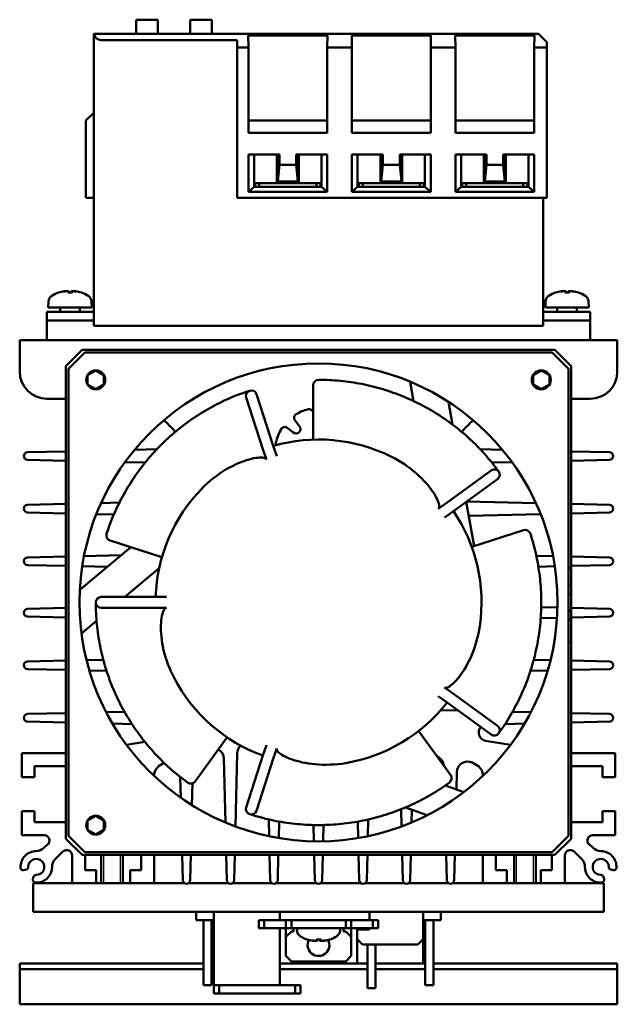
# Model space of a CAD drawing. Header units: millimetres. Extents: x 82 to 564, y 26 to 400.
# Tile 4 of 11: x 82 to 192, y 204 to 385. Entities that reach past the tile are written whole.
import ezdxf

# ---------------------------------------------------------------- set-up
doc = ezdxf.new("R2010")
doc.units = ezdxf.units.MM
doc.layers.add('Arêtes visibles(ISO)', color=7, linetype='Continuous', lineweight=50)
doc.layers.add('Filetages(ISO)', color=3, linetype='Continuous', lineweight=25)

msp = doc.modelspace()

# ---------------------------------------------------------------- linework, layer by layer
at = {"layer": 'Arêtes visibles(ISO)'}
for p, q in [((103.94, 385.32), (107.94, 385.32)), ((103.94, 382.72), (103.94, 385.32)), ((107.94, 382.72), (107.94, 385.32)), ((113.85, 385.32), (117.85, 385.32)), ((113.85, 382.72), (113.85, 385.32)), ((117.85, 382.72), (117.85, 385.32)), ((96.16, 382.72), (96.15, 382.72)), ((96.15, 328.97), (96.15, 382.72)), ((177.97, 382.72), (96.16, 382.72)), ((179.5, 381.19), (177.97, 382.72)), ((122.5, 381.57), (97.45, 381.57)), ((122.5, 380.19), (122.5, 381.57)), ((139.14, 382.44), (124.56, 382.44)), ((124.56, 382.44), (124.59, 380.19)), ((139.1, 380.19), (139.14, 382.44)), ((158.19, 382.44), (143.61, 382.44)), ((143.61, 382.44), (143.64, 380.19)), ((158.15, 380.19), (158.19, 382.44)), ((177.24, 382.44), (162.66, 382.44)), ((162.66, 382.44), (162.69, 380.19)), ((177.2, 380.19), (177.24, 382.44)), ((179.5, 381.19), (179.5, 380.19)), ((122.5, 352.52), (122.5, 380.19)), ((124.32, 380.19), (122.5, 380.19)), ((124.59, 380.19), (124.32, 380.19)), ((124.59, 364.48), (124.59, 380.19)), ((139.37, 380.19), (139.1, 380.19)), ((139.1, 380.19), (139.1, 364.48)), ((143.37, 380.19), (139.37, 380.19)), ((143.64, 380.19), (143.37, 380.19)), ((143.64, 364.48), (143.64, 380.19)), ((158.42, 380.19), (158.15, 380.19)), ((158.15, 380.19), (158.15, 364.48)), ((162.42, 380.19), (158.42, 380.19)), ((162.69, 380.19), (162.42, 380.19)), ((162.69, 364.48), (162.69, 380.19)), ((177.47, 380.19), (177.2, 380.19)), ((177.2, 380.19), (177.2, 364.48)), ((179.5, 380.19), (177.47, 380.19)), ((179.5, 352.52), (179.5, 380.19)), ((94.7, 366.73), (96.15, 368.18)), ((94.7, 352.52), (94.7, 366.73)), ((139.1, 366.73), (124.59, 366.73)), ((158.15, 366.73), (143.64, 366.73)), ((177.2, 366.73), (162.69, 366.73)), ((139.1, 364.48), (124.59, 364.48)), ((158.15, 364.48), (143.64, 364.48)), ((177.2, 364.48), (162.69, 364.48)), ((124.6, 360.52), (130.29, 360.52)), ((124.6, 353.63), (124.6, 360.52)), ((125.65, 354.52), (125.65, 360.52)), ((129.85, 355.22), (129.85, 360.52)), ((130, 360.52), (130, 355.52)), ((130.29, 360.52), (130.29, 358.57)), ((133.41, 360.52), (139.1, 360.52)), ((133.41, 358.57), (133.41, 360.52)), ((133.7, 355.52), (133.7, 360.52)), ((133.85, 355.22), (133.85, 360.52)), ((138.05, 360.52), (138.05, 354.52)), ((139.1, 360.52), (139.1, 353.63)), ((143.65, 360.52), (149.34, 360.52)), ((143.65, 353.63), (143.65, 360.52)), ((144.7, 354.52), (144.7, 360.52)), ((148.9, 355.22), (148.9, 360.52)), ((149.05, 360.52), (149.05, 355.52)), ((149.34, 360.52), (149.34, 358.57)), ((152.46, 360.52), (158.15, 360.52)), ((152.46, 358.57), (152.46, 360.52)), ((152.75, 355.52), (152.75, 360.52)), ((152.9, 355.22), (152.9, 360.52)), ((157.1, 360.52), (157.1, 354.52)), ((158.15, 360.52), (158.15, 353.63)), ((162.7, 360.52), (168.39, 360.52)), ((162.7, 353.63), (162.7, 360.52)), ((163.75, 354.52), (163.75, 360.52)), ((167.95, 355.22), (167.95, 360.52)), ((168.1, 360.52), (168.1, 355.52)), ((168.39, 360.52), (168.39, 358.57)), ((171.51, 360.52), (177.2, 360.52)), ((171.51, 358.57), (171.51, 360.52)), ((171.8, 355.52), (171.8, 360.52)), ((171.95, 355.22), (171.95, 360.52)), ((176.15, 360.52), (176.15, 354.52)), ((177.2, 360.52), (177.2, 353.63)), ((130, 355.52), (130.29, 358.57)), ((130.29, 358.57), (133.41, 358.57)), ((133.7, 355.52), (133.41, 358.57)), ((149.05, 355.52), (149.34, 358.57)), ((149.34, 358.57), (152.46, 358.57)), ((152.75, 355.52), (152.46, 358.57)), ((168.1, 355.52), (168.39, 358.57)), ((168.39, 358.57), (171.51, 358.57)), ((171.8, 355.52), (171.51, 358.57)), ((130, 355.52), (133.7, 355.52)), ((149.05, 355.52), (152.75, 355.52)), ((168.1, 355.52), (171.8, 355.52)), ((125.65, 354.52), (124.6, 353.63)), ((139.1, 353.63), (124.6, 353.63)), ((138.05, 354.52), (125.65, 354.52)), ((125.85, 355.22), (125.85, 354.52)), ((126.6, 355.22), (125.85, 355.22)), ((126.6, 355.22), (126.6, 354.52)), ((137.1, 355.22), (126.6, 355.22)), ((137.1, 355.22), (137.1, 354.52)), ((137.85, 355.22), (137.1, 355.22)), ((137.85, 355.22), (137.85, 354.52)), ((138.05, 354.52), (139.1, 353.63)), ((144.7, 354.52), (143.65, 353.63)), ((158.15, 353.63), (143.65, 353.63)), ((157.1, 354.52), (144.7, 354.52)), ((144.9, 355.22), (144.9, 354.52)), ((145.65, 355.22), (144.9, 355.22)), ((145.65, 355.22), (145.65, 354.52)), ((156.15, 355.22), (145.65, 355.22)), ((156.15, 355.22), (156.15, 354.52)), ((156.9, 355.22), (156.15, 355.22)), ((156.9, 355.22), (156.9, 354.52)), ((157.1, 354.52), (158.15, 353.63)), ((163.75, 354.52), (162.7, 353.63)), ((177.2, 353.63), (162.7, 353.63)), ((176.15, 354.52), (163.75, 354.52)), ((163.95, 355.22), (163.95, 354.52)), ((164.7, 355.22), (163.95, 355.22)), ((164.7, 355.22), (164.7, 354.52)), ((175.2, 355.22), (164.7, 355.22)), ((175.2, 355.22), (175.2, 354.52)), ((175.95, 355.22), (175.2, 355.22)), ((175.95, 355.22), (175.95, 354.52)), ((176.15, 354.52), (177.2, 353.63)), ((96.15, 352.52), (94.7, 352.52)), ((122.5, 352.52), (179.5, 352.52)), ((178.85, 328.97), (178.85, 352.52)), ((89.68, 335.07), (89.67, 335.07)), ((91.05, 335.36), (91.05, 335.34)), ((92.12, 335.07), (91.37, 335.07)), ((91.47, 335.34), (91.49, 335.07)), ((92.02, 335.34), (92, 335.07)), ((92.45, 335.36), (92.44, 335.34)), ((93.82, 335.07), (93.82, 335.07)), ((181.18, 335.07), (181.17, 335.07)), ((182.55, 335.36), (182.55, 335.34)), ((183.62, 335.07), (182.87, 335.07)), ((182.97, 335.34), (182.99, 335.07)), ((183.52, 335.34), (183.5, 335.07)), ((183.95, 335.36), (183.94, 335.34)), ((185.32, 335.07), (185.32, 335.07)), ((87.79, 333.43), (87.75, 332.32)), ((87.75, 332.32), (95.75, 332.32)), ((89.94, 332.32), (89.94, 331.52)), ((93.56, 332.32), (93.56, 331.52)), ((95.71, 333.43), (95.75, 332.32)), ((179.29, 333.43), (179.25, 332.32)), ((179.25, 332.32), (187.25, 332.32)), ((181.44, 332.32), (181.44, 331.52)), ((185.06, 332.32), (185.06, 331.52)), ((187.21, 333.43), (187.25, 332.32)), ((96.15, 331.52), (87.5, 331.52)), ((87.5, 331.52), (87.5, 329.92)), ((187.5, 331.52), (178.85, 331.52)), ((187.5, 329.92), (187.5, 331.52)), ((87.5, 329.92), (87.5, 326.32)), ((96.15, 329.92), (87.5, 329.92)), ((97.45, 328.97), (96.15, 328.97)), ((177.55, 328.97), (97.45, 328.97)), ((97.45, 328.97), (97.45, 328.97)), ((178.85, 328.97), (177.55, 328.97)), ((177.55, 328.97), (177.55, 328.97)), ((187.5, 329.92), (178.85, 329.92)), ((187.5, 326.32), (187.5, 329.92)), ((82.5, 326.32), (192.5, 326.32)), ((82.5, 320.52), (82.5, 326.32)), ((192.5, 326.32), (192.5, 320.52)), ((91, 321.52), (94, 324.52)), ((91.5, 321.02), (94.5, 324.02)), ((94, 324.52), (181, 324.52)), ((94.5, 324.02), (180.5, 324.02)), ((180.5, 324.02), (183.5, 321.02)), ((181, 324.52), (184, 321.52)), ((91, 234.52), (91, 321.52)), ((91.5, 235.02), (91.5, 321.02)), ((183.5, 321.02), (183.5, 235.02)), ((184, 321.52), (184, 284.36)), ((95, 319.89), (96.5, 320.75)), ((95, 318.15), (95, 319.89)), ((96.5, 320.75), (98, 319.89)), ((98, 319.89), (98, 318.15)), ((177, 319.89), (178.5, 320.75)), ((177, 318.15), (177, 319.89)), ((178.5, 320.75), (180, 319.89)), ((180, 319.89), (180, 318.15)), ((96.5, 317.29), (95, 318.15)), ((98, 318.15), (96.5, 317.29)), ((136.5, 318.02), (136.5, 308)), ((155, 315.1), (154.37, 318.66)), ((178.5, 317.29), (177, 318.15)), ((180, 318.15), (178.5, 317.29)), ((91, 315.52), (87.5, 315.52)), ((127.28, 306.23), (124.19, 315.75)), ((126.09, 316.37), (129.18, 306.85)), ((187.5, 315.52), (184, 315.52)), ((161.45, 314.93), (162.19, 310.75)), ((131.76, 310.16), (132.77, 309.36)), ((133.96, 310.54), (133.16, 311.56)), ((129.18, 306.85), (129.8, 304.94)), ((83.94, 305.68), (91, 305.84)), ((103.65, 306.14), (107.75, 306.23)), ((127.9, 304.32), (127.28, 306.23)), ((167.25, 306.23), (171.34, 306.14)), ((184, 305.84), (191.06, 305.68)), ((91, 304.1), (83.94, 304.27)), ((105.58, 303.76), (101.87, 303.85)), ((173.12, 303.85), (169.41, 303.76)), ((191.06, 304.27), (184, 304.1)), ((161.17, 296.45), (169.27, 302.34)), ((170.45, 300.72), (162.34, 294.84)), ((83.94, 296), (91, 296.16)), ((97.48, 296.31), (100.84, 296.39)), ((159.55, 295.28), (161.17, 296.45)), ((164.69, 296.54), (166.13, 288.38)), ((164.79, 296.61), (177.51, 296.31)), ((184, 296.16), (191.06, 296)), ((91, 294.42), (83.94, 294.59)), ((99.83, 294.21), (96.61, 294.29)), ((162.34, 294.84), (160.72, 293.66)), ((178.38, 294.29), (165.15, 293.98)), ((191.06, 294.59), (184, 294.42)), ((175.23, 291.33), (165.7, 288.24)), ((99.15, 289.43), (108.67, 286.34)), ((83.94, 286.32), (91, 286.48)), ((93.56, 280.31), (102.95, 288.19)), ((94.33, 286.56), (101.19, 286.72)), ((177.58, 286.63), (180.66, 286.56)), ((184, 286.48), (191.06, 286.32)), ((91, 284.74), (83.94, 284.91)), ((98.62, 284.56), (94, 284.67)), ((180.99, 284.67), (177.97, 284.6)), ((191.06, 284.91), (184, 284.74)), ((108.16, 284.32), (101.86, 279.02)), ((183.5, 284.36), (184, 284.36)), ((184, 281.19), (184, 284.36)), ((183.5, 281.19), (184, 281.19)), ((184, 279.52), (184, 281.19)), ((183.5, 279.52), (184, 279.52)), ((184, 276.52), (184, 279.52)), ((97.5, 279.02), (107.51, 279.02)), ((107.51, 279.02), (109.51, 279.02)), ((83.94, 276.84), (91, 277)), ((107.51, 277.02), (97.5, 277.02)), ((109.51, 277.02), (107.51, 277.02)), ((178.49, 277.13), (181.49, 277.06)), ((183.5, 276.52), (184, 276.52)), ((184, 277), (191.06, 276.84)), ((184, 274.85), (184, 276.52)), ((91, 275.26), (83.94, 275.43)), ((96.64, 274.64), (93.87, 272.32)), ((181.41, 275.2), (178.39, 275.13)), ((183.5, 274.85), (184, 274.85)), ((191.06, 275.43), (184, 275.26)), ((184, 270.73), (184, 274.85)), ((183.5, 270.73), (184, 270.73)), ((184, 270.73), (184, 234.52)), ((83.94, 267.16), (91, 267.32)), ((94.8, 267.41), (97.87, 267.48)), ((177.12, 267.48), (180.2, 267.41)), ((184, 267.32), (191.06, 267.16)), ((91, 265.58), (83.94, 265.75)), ((98.49, 265.41), (95.32, 265.48)), ((179.67, 265.48), (176.51, 265.41)), ((191.06, 265.75), (184, 265.58)), ((160.72, 262.38), (162.34, 261.21)), ((162.34, 261.21), (170.45, 255.32)), ((161.17, 259.59), (159.55, 260.76)), ((169.27, 253.7), (161.17, 259.59)), ((83.94, 257.48), (91, 257.64)), ((98.41, 257.81), (101.78, 257.89)), ((160.02, 258.2), (163.18, 258.13)), ((173.22, 257.89), (176.58, 257.81)), ((184, 257.64), (191.06, 257.48)), ((91, 255.9), (83.94, 256.07)), ((103.16, 255.62), (99.58, 255.7)), ((175.41, 255.7), (171.83, 255.62)), ((191.06, 256.07), (184, 255.9)), ((161.82, 246.25), (155.93, 254.35)), ((102.18, 251.77), (105.53, 252.35)), ((114.79, 245.07), (120.68, 253.18)), ((168.23, 252.56), (172.81, 251.77)), ((82.9, 250.27), (91, 250.27)), ((82.9, 245.87), (82.9, 250.27)), ((122.54, 250.27), (122.22, 236.76)), ((127.28, 249.81), (127.9, 251.72)), ((129.8, 251.1), (129.18, 249.2)), ((184, 250.27), (192.1, 250.27)), ((192.1, 250.27), (192.1, 245.87)), ((109.08, 248.46), (108.07, 247.84)), ((120.35, 237.5), (120.08, 249.27)), ((124.19, 240.29), (127.28, 249.81)), ((129.18, 249.2), (126.09, 239.67)), ((127.28, 249.81), (127.24, 249.83)), ((159.99, 249.17), (159.16, 249.9)), ((166.92, 247.84), (165.78, 248.54)), ((85.2, 247.87), (85.2, 245.87)), ((91, 247.87), (85.2, 247.87)), ((162.96, 246.77), (162.88, 243.59)), ((189.8, 247.87), (184, 247.87)), ((189.8, 245.87), (189.8, 247.87)), ((85.2, 245.87), (82.9, 245.87)), ((107.25, 246.22), (107.25, 246.07)), ((112.15, 242.06), (112.06, 245.87)), ((167.75, 246.07), (167.75, 246.22)), ((192.1, 245.87), (189.8, 245.87)), ((114.31, 244.71), (114.21, 240.69)), ((160.85, 244.32), (164.25, 243.09)), ((82.9, 239.57), (85.2, 239.57)), ((82.9, 235.17), (82.9, 239.57)), ((85.2, 239.57), (85.2, 237.57)), ((152.77, 236.76), (152.7, 239.94)), ((157.48, 238.82), (153.5, 240.27)), ((154.69, 239.84), (154.64, 237.5)), ((189.8, 239.57), (192.1, 239.57)), ((189.8, 237.57), (189.8, 239.57)), ((192.1, 239.57), (192.1, 235.17)), ((85.2, 237.57), (91, 237.57)), ((95, 237.89), (96.5, 238.75)), ((95, 236.15), (95, 237.89)), ((96.5, 238.75), (98, 237.89)), ((98, 237.89), (98, 236.15)), ((128.41, 234.97), (128.34, 238.06)), ((130.24, 237.67), (130.17, 234.63)), ((144.82, 234.63), (144.75, 237.67)), ((146.65, 238.06), (146.58, 234.97)), ((184, 237.57), (189.8, 237.57)), ((96.5, 235.29), (95, 236.15)), ((98, 236.15), (96.5, 235.29)), ((136.64, 234.03), (136.56, 237.03)), ((138.43, 237.03), (138.36, 234.03)), ((86.98, 235.17), (82.9, 235.17)), ((94, 231.52), (91, 234.52)), ((94.5, 232.02), (91.5, 235.02)), ((183.5, 235.02), (180.5, 232.02)), ((184, 234.52), (181, 231.52)), ((192.1, 235.17), (188.01, 235.17)), ((86.95, 232.81), (87.64, 233.42)), ((90.44, 232.13), (89.03, 230.72)), ((185.96, 230.72), (184.55, 232.13)), ((187.35, 233.42), (188.05, 232.81)), ((92.15, 226.32), (92.15, 231.42)), ((181, 231.52), (94, 231.52)), ((180.5, 232.02), (94.5, 232.02)), ((94.55, 231.52), (94.55, 228.72)), ((97.5, 226.32), (97.5, 231.52)), ((101.5, 226.32), (101.5, 231.52)), ((104.85, 228.72), (104.85, 231.52)), ((107.25, 231.52), (107.25, 226.32)), ((112.5, 226.9), (112.39, 231.52)), ((114, 231.52), (113.89, 226.9)), ((120.6, 226.9), (120.49, 231.52)), ((122.1, 231.52), (121.99, 226.9)), ((128.6, 226.9), (128.49, 231.52)), ((130.1, 231.52), (129.99, 226.9)), ((136.8, 226.9), (136.69, 231.52)), ((138.3, 231.52), (138.19, 226.9)), ((145, 226.9), (144.89, 231.52)), ((146.5, 231.52), (146.39, 226.9)), ((153, 226.9), (152.89, 231.52)), ((154.5, 231.52), (154.39, 226.9)), ((161.1, 226.9), (160.99, 231.52)), ((162.6, 231.52), (162.49, 226.9)), ((167.75, 226.32), (167.75, 231.52)), ((170.15, 231.52), (170.15, 228.72)), ((173.5, 226.32), (173.5, 231.52)), ((177.5, 226.32), (177.5, 231.52)), ((180.45, 228.72), (180.45, 231.52)), ((182.85, 231.42), (182.85, 226.32)), ((83.7, 228.83), (83.28, 228.71)), ((94.55, 228.72), (96.55, 228.72)), ((96.55, 228.72), (96.55, 226.32)), ((102.85, 228.72), (104.85, 228.72)), ((102.85, 226.32), (102.85, 228.72)), ((170.15, 228.72), (172.15, 228.72)), ((172.15, 228.72), (172.15, 226.32)), ((178.45, 228.72), (180.45, 228.72)), ((178.45, 226.32), (178.45, 228.72)), ((191.71, 228.71), (191.29, 228.83)), ((84.94, 227.05), (85.05, 227.48)), ((189.94, 227.48), (190.05, 227.05)), ((92.15, 226.32), (85, 226.32)), ((85, 221.02), (85, 226.32)), ((96.55, 226.32), (92.15, 226.32)), ((102.85, 226.32), (96.55, 226.32)), ((107.25, 226.32), (102.85, 226.32)), ((112.84, 226.32), (107.25, 226.32)), ((120.94, 226.32), (113.56, 226.32)), ((128.94, 226.32), (121.66, 226.32)), ((137.14, 226.32), (129.66, 226.32)), ((145.34, 226.32), (137.86, 226.32)), ((153.34, 226.32), (146.06, 226.32)), ((161.44, 226.32), (154.06, 226.32)), ((167.75, 226.32), (162.16, 226.32)), ((172.15, 226.32), (167.75, 226.32)), ((178.45, 226.32), (172.15, 226.32)), ((182.85, 226.32), (178.45, 226.32)), ((190, 226.32), (182.85, 226.32)), ((190, 221.02), (190, 226.32)), ((190, 221.02), (85, 221.02)), ((115, 221.02), (115, 219.52)), ((116.5, 219.52), (115, 219.52)), ((116.33, 219.22), (116.33, 219.52)), ((118.21, 219.52), (116.5, 219.52)), ((117.83, 219.52), (117.83, 219.22)), ((118.21, 219.52), (118.21, 221.02)), ((118.21, 207.52), (118.21, 219.52)), ((127.5, 219.52), (126.5, 219.52)), ((126.5, 219.52), (126.5, 218.02)), ((130.5, 219.52), (127.5, 219.52)), ((127.5, 219.52), (127.5, 218.02)), ((130.4, 221.02), (130.4, 219.52)), ((131.5, 219.52), (130.5, 219.52)), ((132.5, 219.52), (131.5, 219.52)), ((131.5, 219.52), (131.5, 218.02)), ((132.5, 219.52), (142.5, 219.52)), ((132.5, 219.52), (132.5, 218.02)), ((142.5, 219.52), (143.5, 219.52)), ((142.5, 219.52), (142.5, 218.02)), ((143.5, 219.52), (144.5, 219.52)), ((143.5, 219.52), (143.5, 218.02)), ((144.5, 219.52), (147.5, 219.52)), ((146.9, 219.52), (146.9, 221.02)), ((147.5, 219.52), (148.5, 219.52)), ((147.5, 219.52), (147.5, 218.02)), ((148.5, 219.52), (148.5, 218.02)), ((156.78, 219.52), (156.78, 221.02)), ((158.5, 219.52), (156.78, 219.52)), ((156.78, 216.02), (156.78, 219.52)), ((157.16, 219.22), (157.16, 219.52)), ((160, 219.52), (158.5, 219.52)), ((158.66, 219.52), (158.66, 219.22)), ((160, 219.52), (160, 221.02)), ((116.33, 219.22), (116.33, 215.82)), ((117.83, 215.82), (117.83, 219.22)), ((126.5, 218.02), (127.5, 218.02)), ((127.5, 218.02), (130.5, 218.02)), ((130.4, 207.52), (130.4, 218.02)), ((130.5, 218.02), (131.5, 218.02)), ((131.5, 218.02), (132.5, 218.02)), ((131.5, 218.02), (131.5, 217.52)), ((142.5, 218.02), (132.5, 218.02)), ((132.9, 217.42), (132.9, 218.02)), ((133.54, 217.61), (133.52, 218.02)), ((141.46, 217.61), (141.47, 218.02)), ((142.1, 218.02), (142.1, 217.42)), ((143.5, 218.02), (142.5, 218.02)), ((144.5, 218.02), (143.5, 218.02)), ((143.5, 218.02), (143.5, 217.52)), ((147.5, 218.02), (144.5, 218.02)), ((144.6, 218.02), (144.6, 217.82)), ((144.6, 217.82), (144.6, 216.02)), ((146.9, 217.82), (144.6, 217.82)), ((146.9, 218.02), (146.9, 217.82)), ((148.5, 218.02), (147.5, 218.02)), ((157.16, 219.22), (157.16, 215.82)), ((158.66, 215.82), (158.66, 219.22)), ((116.33, 207.52), (116.33, 215.82)), ((117.83, 215.82), (117.83, 207.52)), ((131.5, 216.42), (131.5, 217.52)), ((131.5, 216.42), (132.5, 217.42)), ((131.5, 212.92), (131.5, 216.42)), ((132.5, 217.42), (132.9, 217.42)), ((135.42, 215.97), (135.43, 215.97)), ((137.12, 215.97), (137.87, 215.97)), ((137.22, 215.7), (137.24, 215.97)), ((137.77, 215.7), (137.75, 215.97)), ((139.57, 215.97), (139.57, 215.97)), ((142.1, 217.42), (142.5, 217.42)), ((142.5, 217.42), (143.5, 216.42)), ((143.5, 217.52), (143.5, 216.42)), ((143.5, 216.42), (143.5, 212.92)), ((144.6, 216.02), (144.6, 211.52)), ((145.6, 215.02), (144.6, 216.02)), ((156.78, 216.02), (155.78, 215.02)), ((156.78, 216.02), (156.78, 211.52)), ((157.16, 207.52), (157.16, 215.82)), ((158.66, 215.82), (158.66, 207.52)), ((136.8, 215.68), (136.8, 215.71)), ((138.2, 215.68), (138.19, 215.71)), ((145.6, 215.02), (155.78, 215.02)), ((146.5, 207.02), (146.5, 215.02)), ((148, 215.02), (148, 207.02)), ((132.5, 211.92), (131.5, 212.92)), ((143.5, 212.92), (142.5, 211.92)), ((116.33, 211.52), (82.5, 211.52)), ((82.5, 211.52), (82.5, 210.52)), ((82.5, 210.52), (82.5, 209.72)), ((82.5, 210.52), (116.33, 210.52)), ((118.21, 211.52), (117.83, 211.52)), ((117.83, 210.52), (118.21, 210.52)), ((146.5, 211.52), (130.4, 211.52)), ((130.4, 210.52), (146.5, 210.52)), ((142.5, 211.92), (132.5, 211.92)), ((139.6, 211.62), (135.4, 211.62)), ((157.16, 211.52), (148, 211.52)), ((148, 210.52), (157.16, 210.52)), ((192.5, 211.52), (158.66, 211.52)), ((158.66, 210.52), (192.5, 210.52)), ((192.5, 210.52), (192.5, 211.52)), ((192.5, 209.72), (192.5, 210.52)), ((82.5, 209.72), (82.5, 205.82)), ((192.5, 205.82), (192.5, 209.72)), ((116.33, 207.52), (117.83, 207.52)), ((119.21, 207.52), (118.21, 207.52)), ((118.21, 207.52), (118.21, 206.02)), ((133.21, 207.52), (119.21, 207.52)), ((119.21, 206.02), (119.21, 207.52)), ((134.21, 207.52), (133.21, 207.52)), ((133.21, 207.52), (133.21, 206.02)), ((134.21, 206.02), (134.21, 207.52)), ((146.5, 207.02), (148, 207.02)), ((158.66, 207.52), (157.16, 207.52)), ((82.5, 204.02), (82.5, 205.82)), ((118.21, 206.02), (119.21, 206.02)), ((119.21, 206.02), (133.21, 206.02)), ((133.21, 206.02), (134.21, 206.02)), ((192.5, 205.82), (192.5, 204.02)), ((82.5, 204.02), (192.5, 204.02))]:
    msp.add_line(p, q, dxfattribs=at)
at = {"layer": 'Arêtes visibles(ISO)', "flags": 128}
for points in [[(90.71, 335.33), (90.73, 335.33), (90.75, 335.34), (90.77, 335.34), (90.79, 335.34), (90.82, 335.35), (90.84, 335.35), (90.86, 335.35), (90.88, 335.36), (90.9, 335.36), (90.91, 335.36), (90.93, 335.36), (90.95, 335.36), (90.96, 335.36), (90.98, 335.36), (90.99, 335.36), (91, 335.36), (91.01, 335.36), (91.02, 335.36), (91.03, 335.36), (91.04, 335.36), (91.04, 335.36), (91.05, 335.36), (91.05, 335.36), (91.05, 335.36)], [(91.16, 335.36), (91.18, 335.36), (91.2, 335.36), (91.22, 335.36), (91.25, 335.36), (91.27, 335.36), (91.29, 335.36), (91.31, 335.36), (91.33, 335.36), (91.34, 335.36), (91.36, 335.36), (91.38, 335.36), (91.39, 335.36), (91.41, 335.36), (91.42, 335.36), (91.43, 335.36), (91.44, 335.35), (91.45, 335.35), (91.46, 335.35), (91.46, 335.35), (91.47, 335.34), (91.47, 335.34), (91.47, 335.34), (91.47, 335.33), (91.47, 335.33)], [(91.36, 335.06), (91.37, 335.06), (91.37, 335.06), (91.37, 335.06), (91.37, 335.06), (91.37, 335.06), (91.37, 335.06), (91.37, 335.07), (91.37, 335.07), (91.37, 335.07), (91.37, 335.07), (91.37, 335.07), (91.37, 335.07), (91.37, 335.07), (91.37, 335.07), (91.37, 335.07), (91.37, 335.07), (91.37, 335.07), (91.37, 335.07), (91.37, 335.07), (91.37, 335.07), (91.37, 335.07), (91.37, 335.07), (91.37, 335.07), (91.37, 335.07)], [(92.02, 335.33), (92.02, 335.33), (92.02, 335.34), (92.02, 335.34), (92.03, 335.34), (92.03, 335.35), (92.04, 335.35), (92.05, 335.35), (92.05, 335.36), (92.06, 335.36), (92.08, 335.36), (92.09, 335.36), (92.1, 335.36), (92.12, 335.36), (92.13, 335.36), (92.15, 335.36), (92.17, 335.36), (92.19, 335.36), (92.21, 335.36), (92.23, 335.36), (92.25, 335.36), (92.27, 335.36), (92.29, 335.36), (92.31, 335.36), (92.33, 335.36)], [(92.12, 335.07), (92.12, 335.07), (92.12, 335.07), (92.12, 335.07), (92.12, 335.07), (92.12, 335.07), (92.12, 335.07), (92.12, 335.07), (92.13, 335.07), (92.13, 335.07), (92.13, 335.07), (92.13, 335.07), (92.13, 335.07), (92.13, 335.07), (92.13, 335.07), (92.13, 335.07), (92.13, 335.07), (92.13, 335.07), (92.13, 335.06), (92.13, 335.06), (92.13, 335.06), (92.13, 335.06), (92.13, 335.06), (92.13, 335.06), (92.13, 335.06)], [(92.45, 335.36), (92.45, 335.36), (92.45, 335.36), (92.45, 335.36), (92.46, 335.36), (92.46, 335.36), (92.47, 335.36), (92.48, 335.36), (92.49, 335.36), (92.5, 335.36), (92.52, 335.36), (92.53, 335.36), (92.55, 335.36), (92.56, 335.36), (92.58, 335.36), (92.6, 335.36), (92.62, 335.35), (92.64, 335.35), (92.66, 335.35), (92.68, 335.35), (92.7, 335.34), (92.72, 335.34), (92.74, 335.34), (92.76, 335.33), (92.78, 335.33)], [(182.21, 335.33), (182.23, 335.33), (182.25, 335.34), (182.27, 335.34), (182.29, 335.34), (182.32, 335.35), (182.34, 335.35), (182.36, 335.35), (182.38, 335.36), (182.4, 335.36), (182.41, 335.36), (182.43, 335.36), (182.45, 335.36), (182.46, 335.36), (182.48, 335.36), (182.49, 335.36), (182.5, 335.36), (182.51, 335.36), (182.52, 335.36), (182.53, 335.36), (182.54, 335.36), (182.54, 335.36), (182.55, 335.36), (182.55, 335.36), (182.55, 335.36)], [(182.66, 335.36), (182.68, 335.36), (182.7, 335.36), (182.72, 335.36), (182.75, 335.36), (182.77, 335.36), (182.79, 335.36), (182.81, 335.36), (182.83, 335.36), (182.84, 335.36), (182.86, 335.36), (182.88, 335.36), (182.89, 335.36), (182.91, 335.36), (182.92, 335.36), (182.93, 335.36), (182.94, 335.35), (182.95, 335.35), (182.96, 335.35), (182.96, 335.35), (182.97, 335.34), (182.97, 335.34), (182.97, 335.34), (182.97, 335.33), (182.97, 335.33)], [(182.86, 335.06), (182.87, 335.06), (182.87, 335.06), (182.87, 335.06), (182.87, 335.06), (182.87, 335.06), (182.87, 335.06), (182.87, 335.07), (182.87, 335.07), (182.87, 335.07), (182.87, 335.07), (182.87, 335.07), (182.87, 335.07), (182.87, 335.07), (182.87, 335.07), (182.87, 335.07), (182.87, 335.07), (182.87, 335.07), (182.87, 335.07), (182.87, 335.07), (182.87, 335.07), (182.87, 335.07), (182.87, 335.07), (182.87, 335.07), (182.87, 335.07)], [(183.52, 335.33), (183.52, 335.33), (183.52, 335.34), (183.52, 335.34), (183.53, 335.34), (183.53, 335.35), (183.54, 335.35), (183.55, 335.35), (183.55, 335.36), (183.56, 335.36), (183.58, 335.36), (183.59, 335.36), (183.6, 335.36), (183.62, 335.36), (183.63, 335.36), (183.65, 335.36), (183.67, 335.36), (183.69, 335.36), (183.71, 335.36), (183.73, 335.36), (183.75, 335.36), (183.77, 335.36), (183.79, 335.36), (183.81, 335.36), (183.83, 335.36)], [(183.62, 335.07), (183.62, 335.07), (183.62, 335.07), (183.62, 335.07), (183.62, 335.07), (183.62, 335.07), (183.62, 335.07), (183.62, 335.07), (183.63, 335.07), (183.63, 335.07), (183.63, 335.07), (183.63, 335.07), (183.63, 335.07), (183.63, 335.07), (183.63, 335.07), (183.63, 335.07), (183.63, 335.07), (183.63, 335.07), (183.63, 335.06), (183.63, 335.06), (183.63, 335.06), (183.63, 335.06), (183.63, 335.06), (183.63, 335.06), (183.63, 335.06)], [(183.95, 335.36), (183.95, 335.36), (183.95, 335.36), (183.95, 335.36), (183.96, 335.36), (183.96, 335.36), (183.97, 335.36), (183.98, 335.36), (183.99, 335.36), (184, 335.36), (184.02, 335.36), (184.03, 335.36), (184.05, 335.36), (184.06, 335.36), (184.08, 335.36), (184.1, 335.36), (184.12, 335.35), (184.14, 335.35), (184.16, 335.35), (184.18, 335.35), (184.2, 335.34), (184.22, 335.34), (184.24, 335.34), (184.26, 335.33), (184.28, 335.33)], [(170.67, 302.12), (170.37, 302.52), (170.07, 302.92), (169.76, 303.32), (169.45, 303.71), (169.13, 304.1), (168.81, 304.49), (168.48, 304.87), (168.15, 305.25), (167.82, 305.62), (167.48, 305.99), (167.13, 306.35), (166.78, 306.72), (166.43, 307.07), (166.07, 307.42), (165.71, 307.77), (165.34, 308.11), (164.97, 308.45), (164.6, 308.79), (164.22, 309.12), (163.84, 309.44), (163.45, 309.76), (163.06, 310.08), (162.67, 310.39), (162.27, 310.69), (161.87, 310.99), (161.46, 311.29), (161.05, 311.58), (160.64, 311.87), (160.22, 312.15), (159.8, 312.42), (159.38, 312.69), (158.95, 312.96), (158.53, 313.22), (158.09, 313.47), (157.66, 313.72), (157.22, 313.97), (156.78, 314.2), (156.33, 314.44), (155.89, 314.67), (155.44, 314.89), (154.98, 315.1), (154.53, 315.32), (154.07, 315.52), (153.61, 315.72), (153.15, 315.92), (152.68, 316.1), (152.22, 316.29), (151.75, 316.46), (151.27, 316.64), (150.8, 316.8), (150.33, 316.96), (149.85, 317.12), (149.37, 317.26), (148.89, 317.41), (148.4, 317.54), (147.92, 317.67), (147.43, 317.8), (146.95, 317.92), (146.46, 318.03), (145.97, 318.14), (145.48, 318.24), (144.98, 318.33), (144.49, 318.42), (143.99, 318.5), (143.5, 318.58), (143, 318.65), (142.5, 318.71), (142, 318.77), (141.51, 318.82), (141.01, 318.87), (140.51, 318.91), (140, 318.94), (139.5, 318.97), (139, 318.99), (138.5, 319.01), (138, 319.02), (137.5, 319.02)], [(124.83, 317.01), (124.35, 316.86), (123.88, 316.69), (123.4, 316.52), (122.93, 316.35), (122.47, 316.17), (122, 315.98), (121.54, 315.79), (121.08, 315.59), (120.62, 315.38), (120.16, 315.18), (119.71, 314.96), (119.26, 314.74), (118.81, 314.51), (118.36, 314.28), (117.92, 314.05), (117.48, 313.8), (117.05, 313.56), (116.61, 313.3), (116.18, 313.04), (115.75, 312.78), (115.33, 312.51), (114.91, 312.24), (114.49, 311.96), (114.08, 311.68), (113.67, 311.39), (113.26, 311.09), (112.86, 310.79), (112.46, 310.49), (112.06, 310.18), (111.67, 309.87), (111.29, 309.55), (110.9, 309.22), (110.52, 308.9), (110.15, 308.56), (109.77, 308.23), (109.41, 307.89), (109.04, 307.54), (108.68, 307.19), (108.33, 306.83), (107.98, 306.48), (107.63, 306.11), (107.29, 305.74), (106.95, 305.37), (106.62, 305), (106.29, 304.62), (105.97, 304.23), (105.65, 303.84), (105.34, 303.45), (105.03, 303.06), (104.72, 302.66), (104.43, 302.26), (104.13, 301.85), (103.84, 301.44), (103.56, 301.02), (103.28, 300.61), (103.01, 300.19), (102.74, 299.76), (102.47, 299.34), (102.21, 298.91), (101.96, 298.47), (101.71, 298.04), (101.47, 297.6), (101.24, 297.15), (101, 296.71), (100.78, 296.26), (100.56, 295.81), (100.34, 295.36), (100.13, 294.9), (99.93, 294.44), (99.73, 293.98), (99.54, 293.52), (99.35, 293.05), (99.17, 292.58), (98.99, 292.11), (98.83, 291.64), (98.66, 291.17), (98.5, 290.69)], [(116.05, 299), (116.58, 299.52), (117.13, 300.03), (117.69, 300.52), (118.26, 300.98), (118.83, 301.41), (119.39, 301.81), (119.96, 302.18), (120.53, 302.53), (121.09, 302.85), (121.64, 303.14), (122.19, 303.41), (122.73, 303.65), (123.25, 303.87), (123.76, 304.06), (124.25, 304.22), (124.71, 304.36), (125.15, 304.47), (125.56, 304.56), (125.95, 304.63), (126.3, 304.67), (126.62, 304.7), (126.91, 304.7), (127.17, 304.69), (127.39, 304.65), (127.6, 304.59), (127.78, 304.49), (127.9, 304.32)], [(150.82, 304.9), (151.46, 304.57), (152.09, 304.22), (152.71, 303.85), (153.31, 303.46), (153.9, 303.05), (154.47, 302.63), (155, 302.21), (155.51, 301.78), (155.99, 301.35), (156.43, 300.92), (156.85, 300.49), (157.24, 300.07), (157.6, 299.65), (157.94, 299.24), (158.24, 298.83), (158.51, 298.44), (158.76, 298.06), (158.98, 297.7), (159.17, 297.35), (159.33, 297.03), (159.46, 296.72), (159.57, 296.44), (159.64, 296.18), (159.69, 295.94), (159.71, 295.7), (159.68, 295.46), (159.55, 295.28)], [(170.67, 253.92), (170.96, 254.33), (171.25, 254.74), (171.53, 255.16), (171.81, 255.57), (172.08, 256), (172.35, 256.42), (172.61, 256.85), (172.86, 257.28), (173.11, 257.71), (173.36, 258.15), (173.6, 258.59), (173.84, 259.04), (174.07, 259.48), (174.29, 259.93), (174.51, 260.38), (174.72, 260.84), (174.93, 261.29), (175.13, 261.75), (175.33, 262.22), (175.52, 262.68), (175.7, 263.15), (175.88, 263.61), (176.06, 264.09), (176.22, 264.56), (176.39, 265.03), (176.54, 265.51), (176.69, 265.99), (176.84, 266.47), (176.97, 266.95), (177.11, 267.44), (177.23, 267.92), (177.35, 268.41), (177.47, 268.9), (177.58, 269.39), (177.68, 269.88), (177.78, 270.37), (177.87, 270.86), (177.95, 271.36), (178.03, 271.86), (178.1, 272.35), (178.17, 272.85), (178.23, 273.35), (178.28, 273.85), (178.33, 274.35), (178.37, 274.85), (178.41, 275.35), (178.44, 275.85), (178.46, 276.35), (178.48, 276.85), (178.49, 277.35), (178.5, 277.85), (178.5, 278.36), (178.49, 278.86), (178.48, 279.36), (178.46, 279.86), (178.43, 280.36), (178.4, 280.86), (178.36, 281.36), (178.32, 281.86), (178.27, 282.36), (178.21, 282.86), (178.15, 283.36), (178.08, 283.86), (178.01, 284.35), (177.92, 284.85), (177.84, 285.34), (177.75, 285.83), (177.65, 286.33), (177.54, 286.82), (177.43, 287.31), (177.31, 287.8), (177.19, 288.28), (177.06, 288.77), (176.93, 289.25), (176.79, 289.73), (176.64, 290.21), (176.49, 290.69)], [(96.5, 278.02), (96.5, 277.52), (96.51, 277.02), (96.52, 276.52), (96.55, 276.01), (96.57, 275.51), (96.61, 275.01), (96.65, 274.51), (96.69, 274.01), (96.75, 273.51), (96.8, 273.02), (96.87, 272.52), (96.94, 272.02), (97.01, 271.52), (97.1, 271.03), (97.19, 270.54), (97.28, 270.04), (97.38, 269.55), (97.49, 269.06), (97.6, 268.57), (97.72, 268.08), (97.84, 267.6), (97.97, 267.11), (98.11, 266.63), (98.25, 266.15), (98.4, 265.67), (98.56, 265.19), (98.72, 264.72), (98.88, 264.24), (99.05, 263.77), (99.23, 263.3), (99.41, 262.83), (99.6, 262.37), (99.8, 261.91), (100, 261.45), (100.2, 260.99), (100.41, 260.53), (100.63, 260.08), (100.85, 259.63), (101.08, 259.18), (101.31, 258.74), (101.55, 258.3), (101.8, 257.86), (102.05, 257.42), (102.3, 256.99), (102.56, 256.56), (102.83, 256.14), (103.1, 255.71), (103.37, 255.29), (103.65, 254.88), (103.94, 254.47), (104.23, 254.06), (104.52, 253.65), (104.83, 253.25), (105.13, 252.85), (105.44, 252.46), (105.76, 252.07), (106.08, 251.68), (106.4, 251.3), (106.73, 250.92), (107.07, 250.55), (107.4, 250.17), (107.75, 249.81), (108.09, 249.45), (108.45, 249.09), (108.8, 248.74), (109.16, 248.39), (109.53, 248.04), (109.9, 247.7), (110.27, 247.37), (110.65, 247.04), (111.03, 246.71), (111.41, 246.39), (111.8, 246.07), (112.2, 245.76), (112.59, 245.45), (112.99, 245.15), (113.4, 244.85)], [(110.92, 264.11), (110.6, 264.73), (110.31, 265.36), (110.04, 266), (109.79, 266.64), (109.56, 267.29), (109.35, 267.93), (109.16, 268.58), (108.99, 269.24), (108.85, 269.88), (108.74, 270.51), (108.64, 271.11), (108.57, 271.7), (108.52, 272.27), (108.49, 272.81), (108.48, 273.32), (108.49, 273.81), (108.51, 274.27), (108.55, 274.7), (108.6, 275.1), (108.66, 275.47), (108.74, 275.8), (108.82, 276.1), (108.91, 276.37), (109.02, 276.59), (109.14, 276.78), (109.3, 276.95), (109.51, 277.02)], [(167.18, 273.65), (167.07, 272.97), (166.93, 272.29), (166.78, 271.62), (166.61, 270.95), (166.42, 270.29), (166.2, 269.64), (165.97, 268.99), (165.71, 268.36), (165.45, 267.75), (165.17, 267.18), (164.89, 266.63), (164.6, 266.11), (164.31, 265.63), (164.01, 265.17), (163.72, 264.75), (163.42, 264.36), (163.13, 264), (162.85, 263.67), (162.58, 263.38), (162.31, 263.12), (162.06, 262.9), (161.81, 262.71), (161.59, 262.55), (161.38, 262.44), (161.16, 262.35), (160.94, 262.32), (160.72, 262.38)], [(142.51, 248.44), (141.81, 248.33), (141.1, 248.25), (140.39, 248.19), (139.68, 248.15), (138.98, 248.13), (138.27, 248.13), (137.58, 248.16), (136.92, 248.21), (136.28, 248.28), (135.66, 248.36), (135.07, 248.46), (134.5, 248.57), (133.97, 248.7), (133.46, 248.84), (132.97, 248.98), (132.52, 249.14), (132.1, 249.3), (131.71, 249.46), (131.36, 249.63), (131.04, 249.79), (130.75, 249.96), (130.51, 250.12), (130.29, 250.28), (130.09, 250.46), (129.92, 250.65), (129.81, 250.87), (129.8, 251.1)], [(124.83, 239.03), (125.31, 238.88), (125.79, 238.73), (126.27, 238.59), (126.75, 238.45), (127.24, 238.33), (127.72, 238.2), (128.21, 238.09), (128.7, 237.98), (129.19, 237.87), (129.68, 237.77), (130.18, 237.68), (130.67, 237.59), (131.17, 237.51), (131.66, 237.44), (132.16, 237.37), (132.66, 237.31), (133.16, 237.25), (133.66, 237.2), (134.15, 237.16), (134.66, 237.12), (135.16, 237.09), (135.66, 237.06), (136.16, 237.04), (136.66, 237.03), (137.16, 237.02), (137.66, 237.02), (138.17, 237.03), (138.67, 237.04), (139.17, 237.05), (139.67, 237.08), (140.17, 237.11), (140.67, 237.14), (141.17, 237.19), (141.67, 237.23), (142.17, 237.29), (142.67, 237.35), (143.17, 237.41), (143.66, 237.49), (144.16, 237.57), (144.65, 237.65), (145.15, 237.74), (145.64, 237.84), (146.13, 237.94), (146.62, 238.05), (147.11, 238.16), (147.6, 238.28), (148.08, 238.41), (148.57, 238.54), (149.05, 238.68), (149.53, 238.83), (150.01, 238.98), (150.48, 239.13), (150.96, 239.29), (151.43, 239.46), (151.9, 239.64), (152.37, 239.81), (152.84, 240), (153.3, 240.19), (153.76, 240.39), (154.22, 240.59), (154.68, 240.8), (155.14, 241.01), (155.59, 241.23), (156.04, 241.45), (156.48, 241.68), (156.93, 241.92), (157.37, 242.16), (157.8, 242.4), (158.24, 242.65), (158.67, 242.91), (159.1, 243.17), (159.52, 243.44), (159.94, 243.71), (160.36, 243.99), (160.78, 244.27), (161.19, 244.56), (161.6, 244.85)], [(137.12, 215.97), (137.12, 215.97), (137.12, 215.97), (137.12, 215.97), (137.12, 215.97), (137.12, 215.97), (137.12, 215.97), (137.12, 215.97), (137.12, 215.97), (137.12, 215.97), (137.12, 215.97), (137.12, 215.97), (137.12, 215.97), (137.12, 215.97), (137.12, 215.97), (137.12, 215.98), (137.12, 215.98), (137.12, 215.98), (137.12, 215.98), (137.12, 215.98), (137.12, 215.98), (137.12, 215.98), (137.12, 215.98), (137.12, 215.98), (137.11, 215.98)], [(137.88, 215.98), (137.88, 215.98), (137.88, 215.98), (137.88, 215.98), (137.88, 215.98), (137.88, 215.98), (137.88, 215.98), (137.88, 215.98), (137.88, 215.98), (137.88, 215.98), (137.88, 215.97), (137.88, 215.97), (137.88, 215.97), (137.88, 215.97), (137.88, 215.97), (137.88, 215.97), (137.88, 215.97), (137.87, 215.97), (137.87, 215.97), (137.87, 215.97), (137.87, 215.97), (137.87, 215.97), (137.87, 215.97), (137.87, 215.97), (137.87, 215.97)], [(136.8, 215.69), (136.8, 215.68), (136.8, 215.68), (136.79, 215.68), (136.79, 215.68), (136.78, 215.68), (136.77, 215.68), (136.76, 215.68), (136.75, 215.68), (136.74, 215.68), (136.73, 215.68), (136.71, 215.68), (136.7, 215.68), (136.68, 215.68), (136.66, 215.68), (136.65, 215.68), (136.63, 215.69), (136.61, 215.69), (136.59, 215.69), (136.56, 215.69), (136.54, 215.7), (136.52, 215.7), (136.5, 215.7), (136.48, 215.71), (136.46, 215.71)], [(137.22, 215.71), (137.22, 215.71), (137.22, 215.7), (137.22, 215.7), (137.22, 215.7), (137.21, 215.69), (137.21, 215.69), (137.2, 215.69), (137.19, 215.69), (137.18, 215.68), (137.17, 215.68), (137.16, 215.68), (137.14, 215.68), (137.13, 215.68), (137.11, 215.68), (137.09, 215.68), (137.08, 215.68), (137.06, 215.68), (137.04, 215.68), (137.02, 215.68), (136.99, 215.68), (136.97, 215.68), (136.95, 215.68), (136.93, 215.68), (136.91, 215.69)], [(138.08, 215.69), (138.06, 215.68), (138.04, 215.68), (138.02, 215.68), (138, 215.68), (137.98, 215.68), (137.96, 215.68), (137.94, 215.68), (137.92, 215.68), (137.9, 215.68), (137.88, 215.68), (137.87, 215.68), (137.85, 215.68), (137.84, 215.68), (137.83, 215.68), (137.81, 215.68), (137.8, 215.69), (137.8, 215.69), (137.79, 215.69), (137.78, 215.69), (137.78, 215.7), (137.77, 215.7), (137.77, 215.7), (137.77, 215.71), (137.77, 215.71)], [(138.53, 215.71), (138.51, 215.71), (138.49, 215.7), (138.47, 215.7), (138.45, 215.7), (138.43, 215.69), (138.41, 215.69), (138.39, 215.69), (138.37, 215.69), (138.35, 215.68), (138.33, 215.68), (138.31, 215.68), (138.3, 215.68), (138.28, 215.68), (138.27, 215.68), (138.25, 215.68), (138.24, 215.68), (138.23, 215.68), (138.22, 215.68), (138.21, 215.68), (138.21, 215.68), (138.2, 215.68), (138.2, 215.68), (138.2, 215.68), (138.2, 215.69)]]:
    msp.add_lwpolyline(points, dxfattribs=at)
at = {"layer": 'Arêtes visibles(ISO)'}
for centre, radius in [((137.5, 278.02), 44), ((96.5, 319.02), 1.75), ((178.5, 319.02), 1.75), ((96.5, 237.02), 1.75)]:
    msp.add_circle(centre, radius, dxfattribs=at)
for centre, radius, start, end in [((97.45, 382.87), 1.3, 186.5307, 270), ((89.08, 333.39), 1.3, 120.7913, 178), ((91.75, 328.92), 6.5, 109.1512, 120.7913), ((89.67, 334.9), 0.166, 90, 109.1512), ((93.82, 334.9), 0.166, 70.8488, 90), ((91.75, 328.92), 6.5, 59.2087, 70.8488), ((94.41, 333.39), 1.3, 2, 59.2087), ((180.58, 333.39), 1.3, 120.7913, 178), ((183.25, 328.92), 6.5, 109.1512, 120.7913), ((181.17, 334.9), 0.166, 90, 109.1512), ((185.32, 334.9), 0.166, 70.8488, 90), ((183.25, 328.92), 6.5, 59.2087, 70.8488), ((185.91, 333.39), 1.3, 2, 59.2087), ((87.5, 320.52), 5, 180, 270), ((187.5, 320.52), 5, 270, 0), ((137.5, 318.02), 1, 90, 180), ((125.14, 316.06), 1, 108, 198), ((125.14, 316.06), 1, 18, 108), ((133.74, 312.02), 0.75, 121.1866, 218.526), ((137.5, 305.82), 8, 103.8134, 121.1866), ((135.77, 312.86), 0.75, 12.9176, 103.8134), ((92.27, 292.58), 25.31, 42.6743, 48.5783), ((131.29, 309.58), 0.75, 51.474, 148.8134), ((133.37, 309.95), 0.84, 225, 45), ((182.73, 292.58), 25.31, 131.4217, 137.3257), ((109.51, 308.27), 2, 35.1808, 46.8072), ((137.5, 305.82), 8, 148.8134, 168.1619), ((165.49, 308.27), 2, 133.1928, 144.8192), ((137.5, 278.02), 30, 63.6245, 106.0898), ((130.4, 307.31), 0.75, 168.1619, 204.6643), ((83.95, 304.97), 0.705, 91.3413, 268.6587), ((191.04, 304.97), 0.705, 271.3413, 88.6587), ((169.86, 301.53), 1, 36, 126), ((169.86, 301.53), 1, 306, 36), ((137.5, 278.02), 30, 135.6245, 178.0898), ((83.95, 295.29), 0.705, 91.3413, 268.6587), ((191.04, 295.29), 0.705, 271.3413, 88.6587), ((137.5, 278.02), 30, 351.6245, 34.0898), ((99.45, 290.38), 1, 162, 252), ((175.54, 290.38), 1, 18, 108), ((83.95, 285.61), 0.705, 91.3413, 268.6587), ((191.04, 285.61), 0.705, 271.3413, 88.6587), ((97.5, 278.02), 1, 90, 180), ((97.5, 278.02), 1, 180, 270), ((83.95, 276.13), 0.705, 91.3413, 268.6587), ((191.04, 276.13), 0.705, 271.3413, 88.6587), ((83.95, 266.45), 0.705, 91.3413, 268.6587), ((191.04, 266.45), 0.705, 271.3413, 88.6587), ((137.5, 278.02), 30, 207.6245, 250.0898), ((137.5, 278.02), 30, 279.6245, 322.0898), ((83.95, 256.77), 0.705, 91.3413, 268.6587), ((191.04, 256.77), 0.705, 271.3413, 88.6587), ((168.48, 254.04), 1.5, 136.7008, 260.2887), ((169.86, 254.51), 1, 234, 324), ((169.86, 254.51), 1, 324, 54), ((118.08, 249.22), 2, 1.3413, 60.2773), ((124.54, 250.22), 2, 133.6093, 178.6587), ((158.61, 247.72), 2, 5.6453, 46.3389), ((164.96, 246.72), 2, 65.7272, 178.6587), ((109.25, 246.22), 2, 125.9095, 180), ((165.75, 246.22), 2, 0, 54.0905), ((113.99, 245.66), 1, 234, 324), ((161.01, 245.66), 1, 306, 36), ((125.14, 239.98), 1, 162, 252), ((125.14, 239.98), 1, 252, 342), ((86.98, 234.17), 1, 311.4552, 90), ((188.01, 234.17), 1, 90, 228.5448), ((85.55, 229.32), 2.9, 90.1685, 182.9753), ((85.53, 234.22), 2, 270.1685, 315), ((91.15, 231.42), 1, 0, 135), ((183.85, 231.42), 1, 45, 180), ((189.46, 234.22), 2, 225, 269.8315), ((189.45, 229.32), 2.9, 357.0247, 89.8315), ((85.55, 229.32), 1.48, 269.6649, 180.3351), ((90.45, 229.31), 2, 135, 179.8315), ((184.55, 229.31), 2, 0.1685, 45), ((189.45, 229.32), 1.48, 359.6649, 270.3351), ((83.15, 229.2), 0.5, 182.9753, 285), ((83.57, 229.31), 0.5, 285, 0.3351), ((85.55, 229.32), 2.9, 267.0247, 359.8315), ((189.45, 229.32), 2.9, 180.1685, 272.9753), ((191.42, 229.31), 0.5, 179.6649, 255), ((191.84, 229.2), 0.5, 255, 357.0247), ((85.42, 226.92), 0.5, 165, 267.0247), ((85.54, 227.35), 0.5, 89.6649, 165), ((113.2, 226.92), 0.695, 181.3413, 358.6587), ((121.3, 226.92), 0.695, 181.3413, 358.6587), ((129.3, 226.92), 0.695, 181.3413, 358.6587), ((137.5, 226.92), 0.695, 181.3413, 358.6587), ((145.7, 226.92), 0.695, 181.3413, 358.6587), ((153.7, 226.92), 0.695, 181.3413, 358.6587), ((161.8, 226.92), 0.695, 181.3413, 358.6587), ((189.46, 227.35), 0.5, 15, 90.3351), ((189.57, 226.92), 0.5, 272.9753, 15), ((117.83, 219.52), 1.5, 179.9962, 180), ((117.83, 219.52), 0.0001, 90, 180), ((157.16, 219.52), 0.0001, 0, 90), ((157.16, 219.52), 1.5, 0, 0.0038), ((134.83, 217.65), 1.3, 182, 239.2087), ((140.16, 217.65), 1.3, 300.7913, 358), ((146.3, 217.82), 0.2, 0, 90), ((137.5, 222.12), 6.5, 239.2087, 250.8488), ((135.42, 216.14), 0.166, 250.8488, 270), ((137.5, 214.92), 2, 151.5635, 28.4365), ((139.57, 216.14), 0.166, 270, 289.1512), ((137.5, 222.12), 6.5, 289.1512, 300.7913), ((135.4, 213.12), 1.5, 233.1439, 270), ((139.6, 213.12), 1.5, 270, 306.8561)]:
    msp.add_arc(centre, radius, start, end, dxfattribs=at)
for centre, major_axis, ratio, start_param, end_param in [((91.7, 328.96), (3.83, 5.24), 0.989048, 0.791063, 0.960756), ((91.12, 329.09), (1.67, 6.2), 0.745371, 0.338869, 0.456021), ((92.47, 329.09), (-1.46, 6.26), 0.643637, 6.274767, 6.391919), ((90.84, 335.97), (0.19, -1.41), 0.098287, 1.087474, 1.104539), ((92.15, 328.96), (-0.57, 6.46), 0.119113, 0.154116, 0.323809), ((91.34, 328.96), (0.57, 6.46), 0.119113, 5.959376, 6.129069), ((92.37, 329.09), (-1.67, 6.2), 0.745371, 5.827165, 5.944316), ((92.65, 335.97), (0.19, 1.41), 0.098287, 2.037054, 2.054119), ((91.02, 329.09), (1.46, 6.26), 0.643637, 6.174452, 6.291603), ((91.8, 328.96), (3.83, -5.24), 0.989048, 2.180837, 2.35053), ((183.2, 328.96), (3.83, 5.24), 0.989048, 0.791063, 0.960756), ((182.62, 329.09), (1.67, 6.2), 0.745371, 0.338869, 0.456021), ((183.97, 329.09), (-1.46, 6.26), 0.643637, 6.274767, 6.391919), ((182.34, 335.97), (0.19, -1.41), 0.098287, 1.087474, 1.104539), ((183.65, 328.96), (-0.57, 6.46), 0.119113, 0.154116, 0.323809), ((182.84, 328.96), (0.57, 6.46), 0.119113, 5.959376, 6.129069), ((183.87, 329.09), (-1.67, 6.2), 0.745371, 5.827165, 5.944316), ((184.15, 335.97), (0.19, 1.41), 0.098287, 2.037054, 2.054119), ((182.52, 329.09), (1.46, 6.26), 0.643637, 6.174452, 6.291603), ((183.3, 328.96), (3.83, -5.24), 0.989048, 2.180837, 2.35053), ((97.45, 328.96), (-1.3, 0.01), 0.008726, 4.712617, 6.283109), ((177.55, 328.96), (-1.3, -0.01), 0.008726, 3.141669, 4.712161), ((137.45, 222.09), (-3.83, 5.24), 0.989048, 2.180837, 2.35053), ((138.22, 221.95), (-1.46, -6.26), 0.643637, 6.174452, 6.291603), ((136.87, 221.95), (1.67, -6.2), 0.745371, 5.827165, 5.944316), ((137.9, 222.09), (-0.57, -6.46), 0.119113, 5.959376, 6.129069), ((137.09, 222.09), (0.57, -6.46), 0.119113, 0.154116, 0.323809), ((138.12, 221.95), (-1.67, -6.2), 0.745371, 0.338869, 0.456021), ((136.77, 221.95), (1.46, -6.26), 0.643637, 6.274767, 6.391919), ((137.55, 222.09), (-3.83, -5.24), 0.989048, 0.791063, 0.960756), ((136.59, 215.07), (-0.19, -1.41), 0.098287, 2.037054, 2.054119), ((138.4, 215.07), (-0.19, 1.41), 0.098287, 1.087474, 1.104539)]:
    msp.add_ellipse(centre, major_axis=major_axis, ratio=ratio, start_param=start_param, end_param=end_param, dxfattribs=at)
at = {"layer": 'Filetages(ISO)'}
for p, q in [((97.91, 231.52), (97.91, 226.32)), ((101.08, 226.32), (101.08, 231.52)), ((173.91, 231.52), (173.91, 226.32)), ((177.08, 226.32), (177.08, 231.52))]:
    msp.add_line(p, q, dxfattribs=at)

doc.saveas('drawing.dxf')
